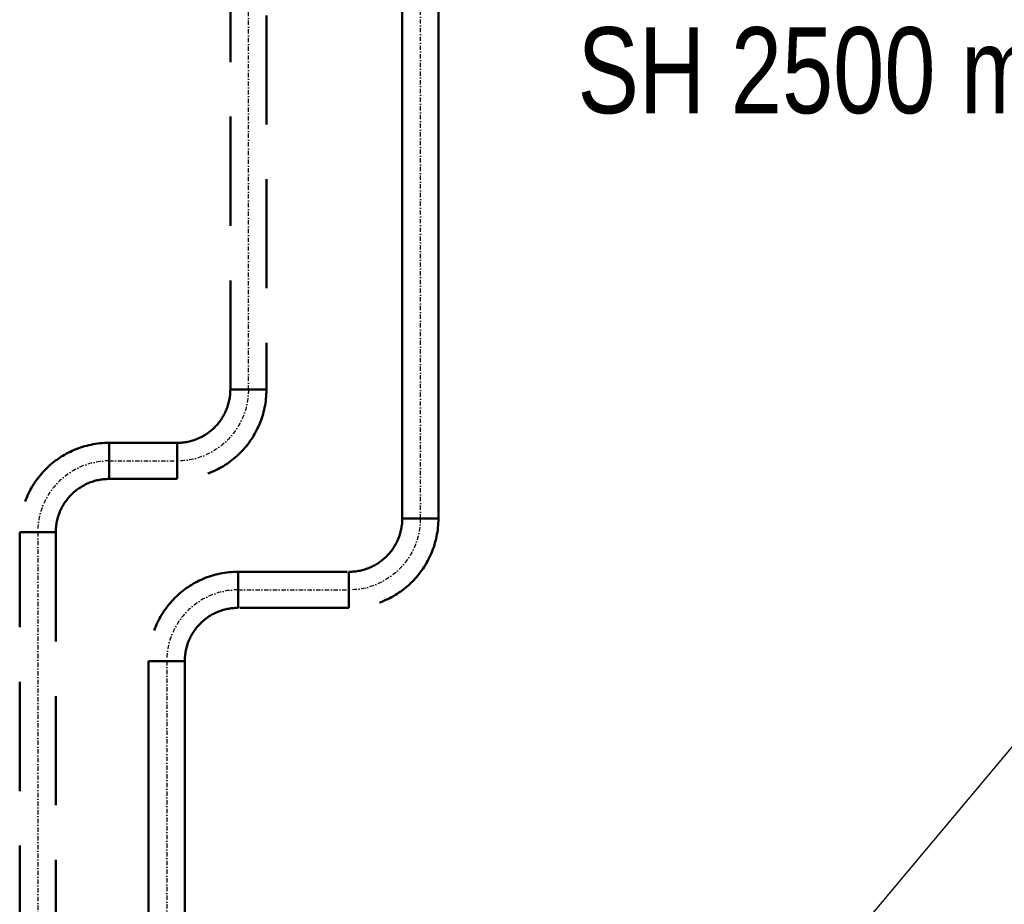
# Model space of a CAD drawing. Header units: millimetres. Extents: x -41881 to 54113, y -9946 to 101810.
# Tile 73 of 105: x -6633 to -5488, y 57770 to 58799. Entities that reach past the tile are written whole.
import ezdxf

# ---------------------------------------------------------------- set-up
doc = ezdxf.new("R2010")
doc.units = ezdxf.units.MM
doc.linetypes.add('DASHDOT', pattern=[1, 0.5, -0.25, 0, -0.25])
doc.linetypes.add('DASHED', pattern=[19.05, 12.7, -6.35])
for name, color, linetype, lineweight in [('UT-potrubi', 3, 'Continuous', 50), ('UT-potrubi_privodni', 3, 'Continuous', 50), ('UT-potrubi_zpetne', 3, 'DASHED', 50), ('UT-texty_stredni', 7, 'Continuous', 25)]:
    doc.layers.add(name, color=color, linetype=linetype, lineweight=lineweight)
doc.layers.add('UT-potrubi_privodni-popis', color=7, linetype='Continuous')
doc.styles.get("Standard").update_dxf_attribs({"font": 'ic-simplex.shx', "width": 0.8})
doc.dimstyles.new('CADKON', dxfattribs={"dimscale": 50, "dimtxt": 2.5, "dimasz": 2.5, "dimexe": 1.8, "dimexo": 0, "dimgap": 0.6, "dimtad": 1, "dimrnd": 10, "dimtxsty": 'Standard', "dimblk1": 'OBLIQUE', "dimblk2": 'OBLIQUE', "dimsah": 1, "dimcen": 2.5, "dimadec": 1, "dimazin": 2, "dimtfac": 1, "dimtdec": 4, "dimtix": 1, "dimtmove": 2, "dimatfit": 3, "dimldrblk": 'OPEN30', "dimfxl": 5, "dimtfill": 1, "dimtolj": 1, "dimarcsym": 0})

# ---------------------------------------------------------------- blocks, each defined once
blk = doc.blocks.new('_OBLIQUE')
at = {"color": 0, "linetype": 'ByBlock'}
blk.add_line((-0.5, -0.5), (0.5, 0.5), dxfattribs=at)
blk = doc.blocks.new('*U167', base_point=(0, 21))
at = {"color": 0, "linetype": 'ByBlock', "lineweight": -2, "ltscale": 10}
for p, q in [((0, 42), (1144.07, 42)), ((0, 42), (0, 0)), ((1144.07, 42), (1144.07, 0)), ((1144.07, 0), (0, 0))]:
    blk.add_line(p, q, dxfattribs=at)
at = {"color": 40, "linetype": 'DASHDOT', "lineweight": 25, "ltscale": 10}
blk.add_line((0, 21), (1144.07, 21), dxfattribs=at)
blk = doc.blocks.new('*U174', base_point=(0, 83))
at = {"color": 0, "linetype": 'ByBlock', "lineweight": -2, "ltscale": 10}
for p, q in [((0, 104), (0, 62)), ((62, 0), (104, 0))]:
    blk.add_line(p, q, dxfattribs=at)
for radius in [104, 62]:
    blk.add_arc((0, 0), radius, 0, 90, dxfattribs=at)
at = {"color": 40, "linetype": 'DASHDOT', "lineweight": 25, "ltscale": 10}
blk.add_arc((0, 0), 83, 0, 90, dxfattribs=at)
blk = doc.blocks.new('*U175', base_point=(0, 83))
at = {"color": 0, "linetype": 'ByBlock', "lineweight": -2, "ltscale": 10}
for p, q in [((0, 104), (0, 62)), ((62, 0), (104, 0))]:
    blk.add_line(p, q, dxfattribs=at)
for radius in [104, 62]:
    blk.add_arc((0, 0), radius, 0, 90, dxfattribs=at)
at = {"color": 40, "linetype": 'DASHDOT', "lineweight": 25, "ltscale": 10}
blk.add_arc((0, 0), 83, 0, 90, dxfattribs=at)
blk = doc.blocks.new('*U177', base_point=(0, 21))
at = {"color": 0, "linetype": 'ByBlock', "lineweight": -2, "ltscale": 10}
for p, q in [((0, 42), (79.01, 42)), ((0, 42), (0, 0)), ((79.01, 42), (79.01, 0)), ((79.01, 0), (0, 0))]:
    blk.add_line(p, q, dxfattribs=at)
at = {"color": 40, "linetype": 'DASHDOT', "lineweight": 25, "ltscale": 10}
blk.add_line((0, 21), (79.01, 21), dxfattribs=at)
blk = doc.blocks.new('*U180', base_point=(0, 42))
at = {"color": 0, "linetype": 'ByBlock', "lineweight": -2, "ltscale": 10}
for p, q in [((0, 42), (1197.33, 42)), ((0, 42), (0, 0)), ((1197.33, 42), (1197.33, 0)), ((1197.33, 0), (0, 0))]:
    blk.add_line(p, q, dxfattribs=at)
at = {"color": 40, "linetype": 'DASHDOT', "lineweight": 25, "ltscale": 10}
blk.add_line((0, 21), (1197.33, 21), dxfattribs=at)
blk = doc.blocks.new('*U181', base_point=(1444.07, 42))
at = {"color": 0, "linetype": 'ByBlock', "lineweight": -2, "ltscale": 10}
for p, q in [((0, 42), (1444.07, 42)), ((0, 42), (0, 0)), ((1444.07, 42), (1444.07, 0)), ((1444.07, 0), (0, 0))]:
    blk.add_line(p, q, dxfattribs=at)
at = {"color": 40, "linetype": 'DASHDOT', "lineweight": 25, "ltscale": 10}
blk.add_line((0, 21), (1444.07, 21), dxfattribs=at)
blk = doc.blocks.new('*U182')
at = {"color": 0, "linetype": 'ByBlock', "lineweight": -2, "ltscale": 10}
for p, q in [((0, 42), (129.01, 42)), ((0, 42), (0, 0)), ((129.01, 42), (129.01, 0)), ((129.01, 0), (0, 0))]:
    blk.add_line(p, q, dxfattribs=at)
at = {"color": 40, "linetype": 'DASHDOT', "lineweight": 25, "ltscale": 10}
blk.add_line((0, 21), (129.01, 21), dxfattribs=at)
blk = doc.blocks.new('*U183', base_point=(1525.75, 42))
at = {"color": 0, "linetype": 'ByBlock', "lineweight": -2, "ltscale": 10}
for p, q in [((0, 42), (1525.75, 42)), ((0, 42), (0, 0)), ((1525.75, 42), (1525.75, 0)), ((1525.75, 0), (0, 0))]:
    blk.add_line(p, q, dxfattribs=at)
at = {"color": 40, "linetype": 'DASHDOT', "lineweight": 25, "ltscale": 10}
blk.add_line((0, 21), (1525.75, 21), dxfattribs=at)

msp = doc.modelspace()

# ---------------------------------------------------------------- block references
at = {"layer": 'UT-potrubi', "ltscale": 10, "rotation": 270}
msp.add_blockref('*U167', (-6462.387, 58053.001), dxfattribs=at)
at = {"layer": 'UT-potrubi_privodni', "ltscale": 10, "rotation": 90.00000000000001}
msp.add_blockref('*U183', (-6188.377, 59744.748), dxfattribs=at)
at = {"layer": 'UT-potrubi_zpetne', "ltscale": 10}
for name, p, rotation in [('*U180', (-6388.377, 58369.001), 90.00000000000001), ('*U174', (-6612.387, 58203.001), 90), ('*U181', (-6591.387, 56758.931), 270), ('*U174', (-6462.387, 58053.001), 90)]:
    msp.add_blockref(name, p, dxfattribs=dict(at, rotation=rotation))
at = {"layer": 'UT-potrubi_zpetne', "ltscale": 10, "xscale": -1, "rotation": 180}
for p in [(-6450.377, 58286.001), (-6250.377, 58136.001)]:
    msp.add_blockref('*U175', p, dxfattribs=at)
at = {"layer": 'UT-potrubi_zpetne', "ltscale": 10}
for name, p in [('*U177', (-6529.387, 58286.001)), ('*U182', (-6379.387, 58115.001))]:
    msp.add_blockref(name, p, dxfattribs=at)

# ---------------------------------------------------------------- texts
at = {"layer": 'UT-potrubi_privodni-popis', "ltscale": 10, "width": 0.8}
msp.add_text('SH 2500 mm', height=100, dxfattribs=at).set_placement((-5984.519, 58690.482))

# ---------------------------------------------------------------- leaders
at = {"layer": 'UT-texty_stredni', "ltscale": 10}
msp.add_leader([(-5911.025, 57437.424), (-1538.896, 62660.192)], dimstyle='CADKON', override={"dimscale": 1, "dimasz": 125, "dimtih": 0, "dimtoh": 0, "dimrnd": 0, "dimclrd": 0, "dimtix": 0, "dimtofl": 0, "dimldrblk": 'Dot'}, dxfattribs=at)

doc.saveas('drawing.dxf')
